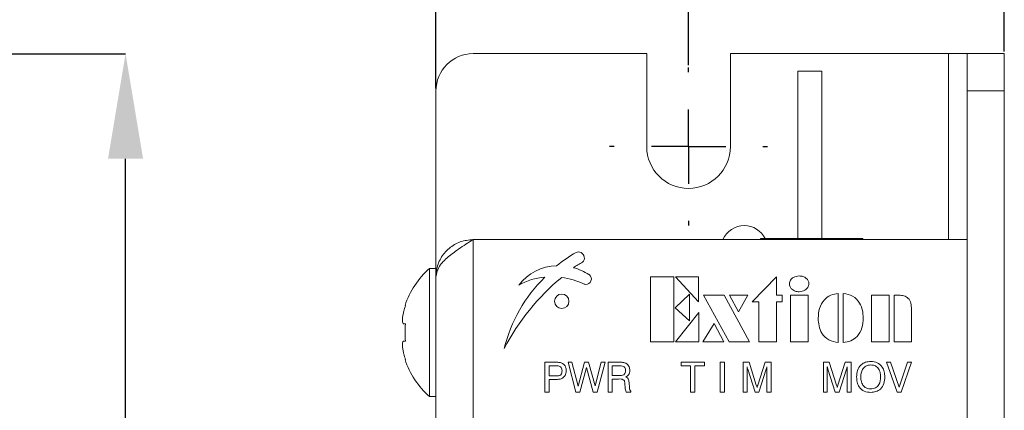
# Model space of a CAD drawing. Header units: millimetres. Extents: x 47 to 120.6, y 37.3 to 135.3.
# Tile 20 of 27: x 94.1 to 120.6, y 91.2 to 101.7. Entities that reach past the tile are written whole.
import ezdxf

# ---------------------------------------------------------------- set-up
doc = ezdxf.new("R2010")
doc.units = ezdxf.units.MM
doc.header["$PDSIZE"] = -1
doc.layers.add('標註文字', color=4, linetype='Continuous')
doc.styles.add('SLDTEXTSTYLE3', font='kaiu.ttf')
doc.dimstyles.new('SLDDIMSTYLE0', dxfattribs={"dimtxt": 2.5, "dimasz": 2.824978, "dimexe": 0, "dimexo": 0.0625, "dimtad": 1, "dimlfac": 2, "dimrnd": 1e-09, "dimzin": 12, "dimdsep": 46, "dimtxsty": 'SLDTEXTSTYLE3', "dimsah": 1, "dimcen": 0.09, "dimadec": 0, "dimazin": 3, "dimtfac": 1, "dimtofl": 0, "dimtmove": 0, "dimatfit": 3, "dimfxl": 0, "dimfrac": 2, "dimtolj": 1, "dimtzin": 12, "dimarcsym": 0})
doc.dimstyles.new('SLDDIMSTYLE2', dxfattribs={"dimtxt": 2.5, "dimasz": 2.824978, "dimexe": 0, "dimexo": 0.0625, "dimtad": 1, "dimlfac": 2, "dimrnd": 1e-09, "dimzin": 4, "dimdsep": 46, "dimtxsty": 'SLDTEXTSTYLE3', "dimsah": 1, "dimcen": 0.09, "dimadec": 0, "dimazin": 1, "dimtfac": 1, "dimtofl": 0, "dimtmove": 0, "dimatfit": 3, "dimfxl": 0, "dimfrac": 2, "dimtolj": 1, "dimtzin": 12, "dimarcsym": 0})

# ---------------------------------------------------------------- blocks, each defined once
blk = doc.blocks.new('_D')
at = {"layer": 'Defpoints', "color": 0, "transparency": 16777216}
for p in [(83.502, 100.791), (96.921, 100.791), (83.502, 45.791)]:
    blk.add_point(p, dxfattribs=at)
at = {"layer": '標註文字', "color": 0, "lineweight": -2, "transparency": 16777216}
for p, q in [((83.564, 100.791), (96.921, 100.791)), ((96.921, 48.616), (96.921, 97.967)), ((83.564, 45.791), (96.921, 45.791))]:
    blk.add_line(p, q, dxfattribs=at)
at = {"layer": '標註文字', "color": 0, "transparency": 16777216}
for points in [[(96.45, 97.967), (97.392, 97.967), (96.921, 100.791)], [(96.45, 48.616), (97.392, 48.616), (96.921, 45.791)]]:
    blk.add_solid(points, dxfattribs=at)
at = {"layer": '標註文字', "color": 0, "lineweight": 9, "transparency": 16777216, "insert": (93.63, 73.291), "char_height": 2.5, "attachment_point": 2, "rotation": 90, "style": 'SLDTEXTSTYLE3'}
blk.add_mtext('\\A1;110', dxfattribs=at)
blk = doc.blocks.new('_D_5')
at = {"layer": 'Defpoints', "color": 0, "transparency": 16777216}
for p in [(120.577, 115.214), (120.577, 100.791), (105.277, 99.791)]:
    blk.add_point(p, dxfattribs=at)
at = {"layer": '標註文字', "color": 0, "lineweight": -2, "transparency": 16777216}
for p, q in [((105.277, 99.854), (105.277, 115.214)), ((108.102, 115.214), (117.752, 115.214)), ((120.577, 100.854), (120.577, 115.214))]:
    blk.add_line(p, q, dxfattribs=at)
at = {"layer": '標註文字', "color": 0, "transparency": 16777216}
for points in [[(108.102, 115.685), (108.102, 114.743), (105.277, 115.214)], [(117.752, 115.685), (117.752, 114.743), (120.577, 115.214)]]:
    blk.add_solid(points, dxfattribs=at)
at = {"layer": '標註文字', "color": 0, "lineweight": 9, "transparency": 16777216, "insert": (112.927, 118.564), "char_height": 2.5, "attachment_point": 2, "style": 'SLDTEXTSTYLE3'}
blk.add_mtext('\\A1;30.60', dxfattribs=at)
blk = doc.blocks.new('_D_7')
at = {"layer": 'Defpoints', "color": 0, "transparency": 16777216}
for p in [(120.577, 108.791), (120.577, 100.791), (112.077, 100.416)]:
    blk.add_point(p, dxfattribs=at)
at = {"layer": '標註文字', "color": 0, "lineweight": -2, "transparency": 16777216}
for p, q in [((112.077, 100.479), (112.077, 108.791)), ((114.902, 108.791), (117.752, 108.791)), ((120.577, 100.854), (120.577, 108.791))]:
    blk.add_line(p, q, dxfattribs=at)
at = {"layer": '標註文字', "color": 0, "transparency": 16777216}
for points in [[(114.902, 109.262), (114.902, 108.321), (112.077, 108.791)], [(117.752, 109.262), (117.752, 108.321), (120.577, 108.791)]]:
    blk.add_solid(points, dxfattribs=at)
at = {"layer": '標註文字', "color": 0, "lineweight": 9, "transparency": 16777216, "insert": (116.327, 112.082), "char_height": 2.5, "attachment_point": 2, "style": 'SLDTEXTSTYLE3'}
blk.add_mtext('\\A1;17', dxfattribs=at)
blk = doc.blocks.new('SW_CENTERMARKSYMBOL_3')
at = {"layer": '標註文字', "color": 0}
for p, q in [((0, 2), (0, 2.125)), ((0, 0), (0, 1)), ((-2, 0), (-2.125, 0)), ((0, 0), (-1, 0)), ((0, 0), (0, -1)), ((0, 0), (1, 0)), ((2, 0), (2.125, 0)), ((0, -2), (0, -2.125))]:
    blk.add_line(p, q, dxfattribs=at)

msp = doc.modelspace()

# ---------------------------------------------------------------- linework, layer by layer
at = {"color": 7, "linetype": 'Continuous', "lineweight": 9}
for p, q in [((106.277, 100.7915), (110.952, 100.7915)), ((110.952, 100.7915), (110.952, 98.2915)), ((113.202, 98.2915), (113.202, 100.7915)), ((113.202, 100.7915), (119.077, 100.7915)), ((119.077, 100.7915), (119.577, 100.7915)), ((119.577, 100.7915), (120.577, 100.7915)), ((119.577, 99.7915), (119.577, 100.7915)), ((120.577, 100.7915), (120.577, 99.7915)), ((115.0145, 100.3165), (115.0145, 95.8165)), ((115.0145, 100.3165), (115.6645, 100.3165)), ((115.6645, 95.8165), (115.6645, 100.3165)), ((105.277, 95.0165), (105.277, 99.7915)), ((119.577, 46.7915), (119.577, 99.7915)), ((120.577, 99.7915), (119.577, 99.7915)), ((120.577, 46.7915), (120.577, 99.7915)), ((106.277, 95.7915), (106.277, 50.7915)), ((106.277, 95.7915), (119.577, 95.7915)), ((114.0145, 95.7915), (114.0145, 95.8165)), ((114.0145, 95.8165), (114.3145, 95.8165)), ((114.3145, 95.7915), (114.3145, 95.8165)), ((114.3145, 95.8165), (116.7645, 95.8165)), ((116.7645, 95.7915), (116.7645, 95.8165)), ((119.577, 95.7915), (119.577, 50.7915)), ((105.277, 95.0165), (105.1057, 95.0165)), ((105.1057, 93.2915), (105.1057, 95.0165)), ((105.277, 94.7915), (105.277, 95.0165)), ((105.277, 94.7915), (105.277, 94.1433)), ((111.049, 94.7915), (111.6772, 94.7915)), ((111.049, 93.0415), (111.049, 94.7915)), ((111.6772, 94.7915), (111.6772, 93.0415)), ((111.722, 94.7915), (112.3404, 94.7915)), ((112.3404, 94.1184), (111.722, 94.7915)), ((112.3404, 94.7915), (112.3404, 94.1184)), ((113.7906, 94.1184), (114.4413, 94.7915)), ((114.4413, 94.7915), (114.4413, 94.2979)), ((105.277, 93.2915), (105.277, 94.1433)), ((111.7157, 93.9516), (112.1035, 94.3203)), ((112.1035, 94.3203), (112.1035, 93.6024)), ((112.4805, 94.2979), (113.0354, 94.2979)), ((113.1714, 93.0415), (112.4805, 94.2979)), ((113.0354, 94.2979), (113.7211, 93.0415)), ((113.1763, 94.2979), (113.6752, 94.2979)), ((113.4231, 93.8492), (113.1763, 94.2979)), ((113.6752, 94.2979), (113.4231, 93.8492)), ((113.9701, 94.1184), (113.7906, 94.1184)), ((113.9701, 93.0415), (113.9701, 94.1184)), ((114.4413, 94.2979), (114.5983, 94.2979)), ((114.4413, 94.1184), (114.4413, 93.0415)), ((114.5983, 94.1184), (114.4413, 94.1184)), ((114.5983, 94.2979), (114.5983, 94.1184)), ((114.8249, 94.2979), (115.2961, 94.2979)), ((114.8249, 93.0415), (114.8249, 94.2979)), ((115.2961, 94.2979), (115.2961, 93.0415)), ((116.106, 94.3428), (116.106, 93.0191)), ((116.2406, 93.0191), (116.2406, 94.3428)), ((117.0057, 94.2979), (117.4769, 94.2979)), ((117.0057, 93.0415), (117.0057, 94.2979)), ((117.4769, 94.2979), (117.4769, 93.0415)), ((117.6115, 94.2979), (117.6683, 94.2979)), ((117.6115, 93.0415), (117.6115, 94.2979)), ((104.4443, 94.0165), (104.4564, 94.0165)), ((112.1035, 93.6024), (111.7157, 93.9516)), ((118.0826, 93.8387), (118.0826, 93.0415)), ((111.722, 93.0415), (112.3503, 93.8268)), ((112.3503, 93.8268), (112.3503, 93.0415)), ((104.412, 93.5215), (104.4564, 93.5215)), ((112.4647, 93.0415), (112.7623, 93.5351)), ((112.7623, 93.5351), (113.0259, 93.0415)), ((104.4564, 93.0615), (104.412, 93.0615)), ((105.1057, 91.5665), (105.1057, 93.2915)), ((105.277, 92.4397), (105.277, 93.2915)), ((111.6772, 93.0415), (111.049, 93.0415)), ((112.3503, 93.0415), (111.722, 93.0415)), ((113.0259, 93.0415), (112.4647, 93.0415)), ((113.7211, 93.0415), (113.1714, 93.0415)), ((114.4413, 93.0415), (113.9701, 93.0415)), ((115.2961, 93.0415), (114.8249, 93.0415)), ((117.4769, 93.0415), (117.0057, 93.0415)), ((118.0826, 93.0415), (117.6115, 93.0415)), ((104.4564, 92.5665), (104.4443, 92.5665)), ((105.277, 92.4397), (105.277, 54.1433)), ((108.2091, 92.4915), (108.5054, 92.4915)), ((108.2091, 91.6915), (108.2091, 92.4915)), ((108.3219, 92.3992), (108.3219, 92.1223)), ((108.5102, 92.3992), (108.3219, 92.3992)), ((108.8347, 92.4915), (108.9392, 92.4915)), ((109.0398, 91.6915), (108.8347, 92.4915)), ((108.9392, 92.4915), (109.102, 91.8518)), ((109.102, 91.8518), (109.2724, 92.4915)), ((109.3286, 92.3508), (109.1527, 91.6915)), ((109.2724, 92.4915), (109.3865, 92.4915)), ((109.5116, 91.6915), (109.3286, 92.3508)), ((109.3865, 92.4915), (109.56, 91.8561)), ((109.56, 91.8561), (109.7249, 92.4915)), ((109.8296, 92.4915), (109.6142, 91.6915)), ((109.7249, 92.4915), (109.8296, 92.4915)), ((109.9116, 92.4915), (110.218, 92.4915)), ((109.9116, 91.6915), (109.9116, 92.4915)), ((110.0233, 92.3992), (110.0233, 92.1325)), ((110.2009, 92.3992), (110.0233, 92.3992)), ((111.877, 92.4915), (112.5027, 92.4915)), ((111.877, 92.3992), (111.877, 92.4915)), ((112.1334, 92.3992), (111.877, 92.3992)), ((112.1334, 91.6915), (112.1334, 92.3992)), ((112.2462, 92.3992), (112.2462, 91.6915)), ((112.5027, 92.3992), (112.2462, 92.3992)), ((112.5027, 92.4915), (112.5027, 92.3992)), ((112.9283, 92.4915), (113.0411, 92.4915)), ((112.9283, 91.6915), (112.9283, 92.4915)), ((113.0411, 92.4915), (113.0411, 91.6915)), ((113.5488, 92.4915), (113.7059, 92.4915)), ((113.5488, 91.6915), (113.5488, 92.4915)), ((113.6514, 92.3731), (113.6514, 91.6915)), ((113.8668, 91.6915), (113.669, 92.303)), ((113.7059, 92.4915), (113.9015, 91.8795)), ((113.9384, 91.8795), (114.1363, 92.4915)), ((114.1664, 92.303), (113.9693, 91.6915)), ((114.1363, 92.4915), (114.2975, 92.4915)), ((114.1847, 91.6915), (114.1847, 92.3731)), ((114.2975, 92.4915), (114.2975, 91.6915)), ((115.7091, 92.4915), (115.8661, 92.4915)), ((115.7091, 91.6915), (115.7091, 92.4915)), ((115.8116, 92.3731), (115.8116, 91.6915)), ((116.027, 91.6915), (115.8293, 92.303)), ((115.8661, 92.4915), (116.0618, 91.8795)), ((116.0987, 91.8795), (116.2966, 92.4915)), ((116.3267, 92.303), (116.1296, 91.6915)), ((116.2966, 92.4915), (116.4578, 92.4915)), ((116.345, 91.6915), (116.345, 92.3731)), ((116.4578, 92.4915), (116.4578, 91.6915)), ((117.4014, 92.4915), (117.5148, 92.4915)), ((117.6886, 91.6915), (117.4014, 92.4915)), ((117.5148, 92.4915), (117.7462, 91.8218)), ((117.7462, 91.8218), (117.9666, 92.4915)), ((118.0783, 92.4915), (117.8014, 91.6915)), ((117.9666, 92.4915), (118.0783, 92.4915)), ((108.3219, 92.1223), (108.5022, 92.1223)), ((108.3219, 92.03), (108.3219, 91.6915)), ((108.485, 92.03), (108.3219, 92.03)), ((110.0233, 92.1325), (110.2009, 92.1325)), ((110.0245, 92.0402), (110.0245, 91.6915)), ((110.1927, 92.0402), (110.0245, 92.0402)), ((110.3724, 91.8037), (110.3629, 91.9098)), ((110.3724, 91.8003), (110.3724, 91.8037)), ((110.4757, 91.9429), (110.4857, 91.8086)), ((110.527, 91.7141), (110.527, 91.6915)), ((105.1057, 91.5665), (105.277, 91.5665)), ((108.3219, 91.6915), (108.2091, 91.6915)), ((109.1527, 91.6915), (109.0398, 91.6915)), ((109.6142, 91.6915), (109.5116, 91.6915)), ((110.0245, 91.6915), (109.9116, 91.6915)), ((110.527, 91.6915), (110.3969, 91.6915)), ((112.2462, 91.6915), (112.1334, 91.6915)), ((113.0411, 91.6915), (112.9283, 91.6915)), ((113.6514, 91.6915), (113.5488, 91.6915)), ((113.9693, 91.6915), (113.8668, 91.6915)), ((114.2975, 91.6915), (114.1847, 91.6915)), ((115.8116, 91.6915), (115.7091, 91.6915)), ((116.1296, 91.6915), (116.027, 91.6915)), ((116.4578, 91.6915), (116.345, 91.6915)), ((117.8014, 91.6915), (117.6886, 91.6915))]:
    msp.add_line(p, q, dxfattribs=at)
at = {"color": 8, "linetype": 'Continuous', "lineweight": 9}
msp.add_line((119.077, 95.7915), (119.077, 100.7915), dxfattribs=at)
at = {"color": 7, "linetype": 'Continuous', "lineweight": 9}
msp.add_circle((108.6646, 94.1324), 0.1935, dxfattribs=at)
for centre, radius, start, end in [((106.277, 99.7915), 1, 90, 180), ((112.077, 98.2915), 1.125, 180, 0), ((113.577, 95.5415), 0.625, 90, 156.42182), ((113.577, 95.5415), 0.625, 26.10388, 90), ((110.5922, 92.6405), 3.1998, 118.84602, 130.2373), ((109.1071, 95.3495), 0.1106, 89.86168, 122.01896), ((109.107, 95.2942), 0.1659, 343.18784, 89.86168), ((110.7379, 92.4776), 3.1045, 119.20963, 124.55918), ((109.1599, 95.2782), 0.1106, 304.72661, 343.18784), ((106.627, 93.2915), 2.3, 131.40962, 161.62606), ((108.524, 93.8401), 1.2431, 89.94125, 144.48586), ((108.5902, 93.5728), 1.5117, 57.79591, 75.18194), ((111.0114, 91.9142), 4.0085, 134.43067, 166.33468), ((112.484, 90.0989), 6.0367, 129.27007, 152.76883), ((108.2734, 93.3294), 1.4489, 92.69779, 121.69437), ((108.4156, 92.8181), 1.9698, 64.46135, 82.78921), ((109.3143, 94.7309), 0.1463, 267.21904, 50.46779), ((109.337, 94.7584), 0.1106, 50.46779, 57.79591), ((109.3125, 94.6952), 0.1106, 244.46135, 267.21904), ((106.627, 93.2915), 2.2885, 161.53016, 165.44795), ((106.627, 93.2915), 2.1827, 173.95141, 186.04859), ((106.627, 93.2915), 2.2885, 194.55205, 198.46984), ((106.627, 93.2915), 2.3, 198.37394, 228.59038)]:
    msp.add_arc(centre, radius, start, end, dxfattribs=at)
msp.add_open_spline([(105.277, 94.7915), (105.292, 94.8748), (105.3221, 95.0415), (105.5534, 95.2915), (105.8839, 95.5415), (106.146, 95.7082), (106.277, 95.7915)], degree=3, dxfattribs=at)
for points, knots in [([(106.277, 95.7915), (106.1601, 95.7795), (105.9261, 95.7556), (105.6176, 95.5694), (105.391, 95.2972), (105.2885, 95.019), (105.2798, 94.847), (105.277, 94.7915)], [0, 0, 0, 0, 0.2233557, 0.4467421, 0.6701287, 0.893515, 1, 1, 1, 1]), ([(114.7923, 94.6036), (114.7987, 94.6381), (114.8116, 94.7073), (114.9108, 94.7937), (114.9997, 94.8063), (115.0538, 94.8139)], [0, 0, 0, 0, 0.27942184, 0.56076805, 1, 1, 1, 1]), ([(115.0538, 94.8139), (115.0888, 94.811), (115.1588, 94.8053), (115.2435, 94.7544), (115.3058, 94.6861), (115.3136, 94.6311), (115.3175, 94.6036)], [0, 0, 0, 0, 0.28035428, 0.56046767, 0.78051321, 1, 1, 1, 1]), ([(115.0538, 94.3876), (115.0186, 94.3907), (114.9481, 94.3967), (114.8631, 94.4493), (114.8029, 94.5204), (114.7959, 94.5759), (114.7923, 94.6036)], [0, 0, 0, 0, 0.2802646, 0.560184, 0.7802493, 1, 1, 1, 1]), ([(115.3175, 94.6036), (115.3109, 94.5687), (115.2978, 94.4986), (115.199, 94.4093), (115.1088, 94.3958), (115.0538, 94.3876)], [0, 0, 0, 0, 0.2795171, 0.56091852, 1, 1, 1, 1]), ([(115.5676, 93.6778), (115.5728, 93.7671), (115.5831, 93.9452), (115.7064, 94.1706), (115.898, 94.3073), (116.0366, 94.331), (116.106, 94.3428)], [0, 0, 0, 0, 0.2805855, 0.5598024, 0.7795867, 1, 1, 1, 1]), ([(116.2406, 94.3428), (116.3292, 94.3258), (116.5059, 94.2919), (116.6877, 94.1042), (116.7689, 93.8878), (116.7757, 93.7478), (116.7791, 93.6778)], [0, 0, 0, 0, 0.2797749, 0.558531, 0.7790184, 1, 1, 1, 1]), ([(117.6683, 94.2979), (117.7138, 94.2963), (117.8048, 94.2932), (117.9421, 94.2644), (118.05, 94.1544), (118.0774, 93.9994), (118.0809, 93.8923), (118.0826, 93.8387)], [0, 0, 0, 0, 0.18749965, 0.37446836, 0.55870343, 0.77896928, 1, 1, 1, 1]), ([(104.412, 93.8665), (104.4032, 93.8292), (104.3857, 93.7545), (104.3741, 93.6527), (104.3755, 93.5755), (104.3885, 93.5293), (104.4045, 93.524), (104.412, 93.5215)], [0, 0, 0, 0, 0.2095281, 0.4195633, 0.6226907, 0.8225336, 1, 1, 1, 1]), ([(116.106, 93.0191), (116.0176, 93.0349), (115.8411, 93.0666), (115.6594, 93.2533), (115.5782, 93.4686), (115.5711, 93.608), (115.5676, 93.6778)], [0, 0, 0, 0, 0.27973921, 0.55852364, 0.77900964, 1, 1, 1, 1]), ([(116.7791, 93.6778), (116.7737, 93.589), (116.7628, 93.4118), (116.6385, 93.1888), (116.4476, 93.0535), (116.3097, 93.0306), (116.2406, 93.0191)], [0, 0, 0, 0, 0.28060752, 0.55978718, 0.77959171, 1, 1, 1, 1]), ([(104.412, 93.0615), (104.4032, 93.058), (104.3857, 93.051), (104.3741, 92.9949), (104.3755, 92.9123), (104.3885, 92.815), (104.4045, 92.748), (104.412, 92.7165)], [0, 0, 0, 0, 0.2095281, 0.4195633, 0.6226907, 0.8225336, 1, 1, 1, 1]), ([(116.6014, 92.0966), (116.6052, 92.1565), (116.6128, 92.2758), (116.7042, 92.4232), (116.8408, 92.5023), (116.9346, 92.5088), (116.9817, 92.512)], [0, 0, 0, 0, 0.2806782, 0.5595916, 0.7793882, 1, 1, 1, 1]), ([(116.9817, 92.512), (117.0417, 92.5067), (117.1616, 92.4962), (117.2939, 92.3805), (117.3531, 92.237), (117.3579, 92.1435), (117.3604, 92.0966)], [0, 0, 0, 0, 0.2799226, 0.5584493, 0.7789112, 1, 1, 1, 1]), ([(108.5022, 92.1223), (108.5258, 92.123), (108.5727, 92.1243), (108.6394, 92.1477), (108.6682, 92.2057), (108.6698, 92.2429), (108.6706, 92.2615)], [0, 0, 0, 0, 0.2816151, 0.5599459, 0.7789512, 1, 1, 1, 1]), ([(108.5054, 92.4915), (108.5396, 92.492), (108.6005, 92.493), (108.6571, 92.4709), (108.682, 92.4612)], [0, 0, 0, 0, 0.5610225, 1, 1, 1, 1]), ([(108.6706, 92.2615), (108.67, 92.2768), (108.6688, 92.3073), (108.6527, 92.3514), (108.6001, 92.3964), (108.5473, 92.398), (108.5102, 92.3992)], [0, 0, 0, 0, 0.18773061, 0.37471991, 0.56088978, 1, 1, 1, 1]), ([(108.7834, 92.2607), (108.7788, 92.2155), (108.7706, 92.1348), (108.7084, 92.0841), (108.681, 92.0618)], [0, 0, 0, 0, 0.5598343, 1, 1, 1, 1]), ([(108.682, 92.4612), (108.7002, 92.4486), (108.7366, 92.4232), (108.7758, 92.3521), (108.7806, 92.2954), (108.7834, 92.2607)], [0, 0, 0, 0, 0.27999269, 0.56024282, 1, 1, 1, 1]), ([(110.3834, 92.2715), (110.382, 92.2933), (110.3799, 92.326), (110.3561, 92.3633), (110.3007, 92.3989), (110.2452, 92.3991), (110.2009, 92.3992)], [0, 0, 0, 0, 0.2499136, 0.3751179, 0.5002848, 1, 1, 1, 1]), ([(110.2009, 92.1325), (110.2469, 92.1334), (110.3044, 92.1345), (110.3574, 92.1764), (110.38, 92.2155), (110.3821, 92.2491), (110.3834, 92.2715)], [0, 0, 0, 0, 0.4987204, 0.624089, 0.7495779, 1, 1, 1, 1]), ([(110.218, 92.4915), (110.2383, 92.4913), (110.2718, 92.491), (110.3182, 92.4875), (110.3572, 92.4801), (110.3811, 92.4691), (110.393, 92.4636)], [0, 0, 0, 0, 0.3401808, 0.5602419, 0.7801756, 1, 1, 1, 1]), ([(110.4962, 92.2732), (110.4949, 92.2523), (110.4923, 92.2105), (110.4604, 92.14), (110.4139, 92.1111), (110.3855, 92.0934)], [0, 0, 0, 0, 0.28112287, 0.56171652, 1, 1, 1, 1]), ([(110.393, 92.4636), (110.4109, 92.4518), (110.4466, 92.4283), (110.4881, 92.3617), (110.4931, 92.3068), (110.4962, 92.2732)], [0, 0, 0, 0, 0.2803693, 0.5606242, 1, 1, 1, 1]), ([(113.669, 92.303), (113.665, 92.3159), (113.6579, 92.339), (113.6534, 92.3626), (113.6514, 92.3731)], [0, 0, 0, 0, 0.5599411, 1, 1, 1, 1]), ([(114.1847, 92.3731), (114.1817, 92.3599), (114.1763, 92.3364), (114.1695, 92.3132), (114.1664, 92.303)], [0, 0, 0, 0, 0.5599711, 1, 1, 1, 1]), ([(115.8293, 92.303), (115.8253, 92.3159), (115.8181, 92.339), (115.8136, 92.3626), (115.8116, 92.3731)], [0, 0, 0, 0, 0.5599411, 1, 1, 1, 1]), ([(116.345, 92.3731), (116.342, 92.3599), (116.3366, 92.3364), (116.3297, 92.3132), (116.3267, 92.303)], [0, 0, 0, 0, 0.5599711, 1, 1, 1, 1]), ([(116.9817, 92.4197), (116.9369, 92.4149), (116.8475, 92.4053), (116.7296, 92.2825), (116.7201, 92.1672), (116.7142, 92.0966)], [0, 0, 0, 0, 0.2803768, 0.5599967, 1, 1, 1, 1]), ([(117.2475, 92.0966), (117.2451, 92.1409), (117.2404, 92.2293), (117.1828, 92.3428), (117.0864, 92.4112), (117.0166, 92.4169), (116.9817, 92.4197)], [0, 0, 0, 0, 0.2809417, 0.5602778, 0.7797863, 1, 1, 1, 1]), ([(108.681, 92.0618), (108.6602, 92.0524), (108.6258, 92.0367), (108.5734, 92.0323), (108.5293, 92.0302), (108.4998, 92.03), (108.485, 92.03)], [0, 0, 0, 0, 0.3391062, 0.5593064, 0.7796369, 1, 1, 1, 1]), ([(110.3629, 91.9098), (110.3609, 91.9309), (110.3578, 91.9625), (110.3439, 92.0036), (110.2938, 92.0468), (110.2377, 92.0432), (110.1927, 92.0402)], [0, 0, 0, 0, 0.2510402, 0.3764248, 0.5003947, 1, 1, 1, 1]), ([(110.3855, 92.0934), (110.4026, 92.0872), (110.4368, 92.0749), (110.4707, 92.0166), (110.4738, 91.971), (110.4757, 91.9429)], [0, 0, 0, 0, 0.2799862, 0.5583289, 1, 1, 1, 1]), ([(116.9817, 91.6812), (116.9215, 91.6865), (116.8015, 91.6971), (116.6685, 91.8124), (116.6089, 91.956), (116.6039, 92.0497), (116.6014, 92.0966)], [0, 0, 0, 0, 0.2799604, 0.5584989, 0.7789303, 1, 1, 1, 1]), ([(116.7142, 92.0966), (116.7167, 92.0522), (116.7216, 91.9637), (116.7798, 91.85), (116.8767, 91.7821), (116.9466, 91.7764), (116.9817, 91.7735)], [0, 0, 0, 0, 0.2809278, 0.5602452, 0.7797808, 1, 1, 1, 1]), ([(117.3604, 92.0966), (117.3566, 92.0369), (117.3491, 91.9178), (117.2586, 91.7703), (117.1223, 91.6908), (117.0286, 91.6844), (116.9817, 91.6812)], [0, 0, 0, 0, 0.280657, 0.5596065, 0.7794208, 1, 1, 1, 1]), ([(116.9817, 91.7735), (117.0263, 91.7784), (117.1154, 91.7882), (117.2322, 91.9114), (117.2417, 92.0263), (117.2475, 92.0966)], [0, 0, 0, 0, 0.2802899, 0.5599242, 1, 1, 1, 1]), ([(110.3969, 91.6915), (110.3896, 91.7112), (110.3766, 91.7464), (110.3737, 91.7838), (110.3724, 91.8003)], [0, 0, 0, 0, 0.5584111, 1, 1, 1, 1]), ([(110.4857, 91.8086), (110.4874, 91.7884), (110.4897, 91.7602), (110.5067, 91.727), (110.5202, 91.7184), (110.527, 91.7141)], [0, 0, 0, 0, 0.5607508, 0.780629, 1, 1, 1, 1]), ([(113.9015, 91.8795), (113.9056, 91.8674), (113.9128, 91.8457), (113.9181, 91.8235), (113.9204, 91.8138)], [0, 0, 0, 0, 0.5600572, 1, 1, 1, 1]), ([(113.9204, 91.8138), (113.9232, 91.8262), (113.9282, 91.8484), (113.9353, 91.87), (113.9384, 91.8795)], [0, 0, 0, 0, 0.5600095, 1, 1, 1, 1]), ([(116.0618, 91.8795), (116.0658, 91.8674), (116.0731, 91.8457), (116.0784, 91.8235), (116.0807, 91.8138)], [0, 0, 0, 0, 0.5600572, 1, 1, 1, 1]), ([(116.0807, 91.8138), (116.0835, 91.8262), (116.0885, 91.8484), (116.0955, 91.87), (116.0987, 91.8795)], [0, 0, 0, 0, 0.5600095, 1, 1, 1, 1])]:
    msp.add_open_spline(points, degree=3, knots=knots, dxfattribs=at)

# ---------------------------------------------------------------- block references
at = {"layer": '標註文字', "lineweight": 9, "rotation": 90}
msp.add_blockref('SW_CENTERMARKSYMBOL_3', (112.077, 98.2915), dxfattribs=at)

# ---------------------------------------------------------------- dimensions: what is measured, and where the dimension line sits
at = {"layer": '標註文字', "lineweight": 9}
for base, p1, p2, angle, dimstyle, picture, middle in [((120.577, 115.2142), (105.277, 99.7915), (120.577, 100.7915), 180, 'SLDDIMSTYLE2', '_D_5', (112.927, 115.2142)), ((120.577, 108.7915), (112.077, 100.4165), (120.577, 100.7915), 180, 'SLDDIMSTYLE0', '_D_7', (116.327, 108.7915)), ((96.9207, 100.7915), (83.5018, 45.7915), (83.5018, 100.7915), 90, 'SLDDIMSTYLE0', '_D', (96.9207, 73.2915))]:
    dim = msp.add_linear_dim(base=base, p1=p1, p2=p2, angle=angle, dimstyle=dimstyle, dxfattribs=at)
    dim.commit()
    dim.dimension.update_dxf_attribs({"geometry": picture, "text_midpoint": middle, "dimtype": 160})

doc.saveas('drawing.dxf')
